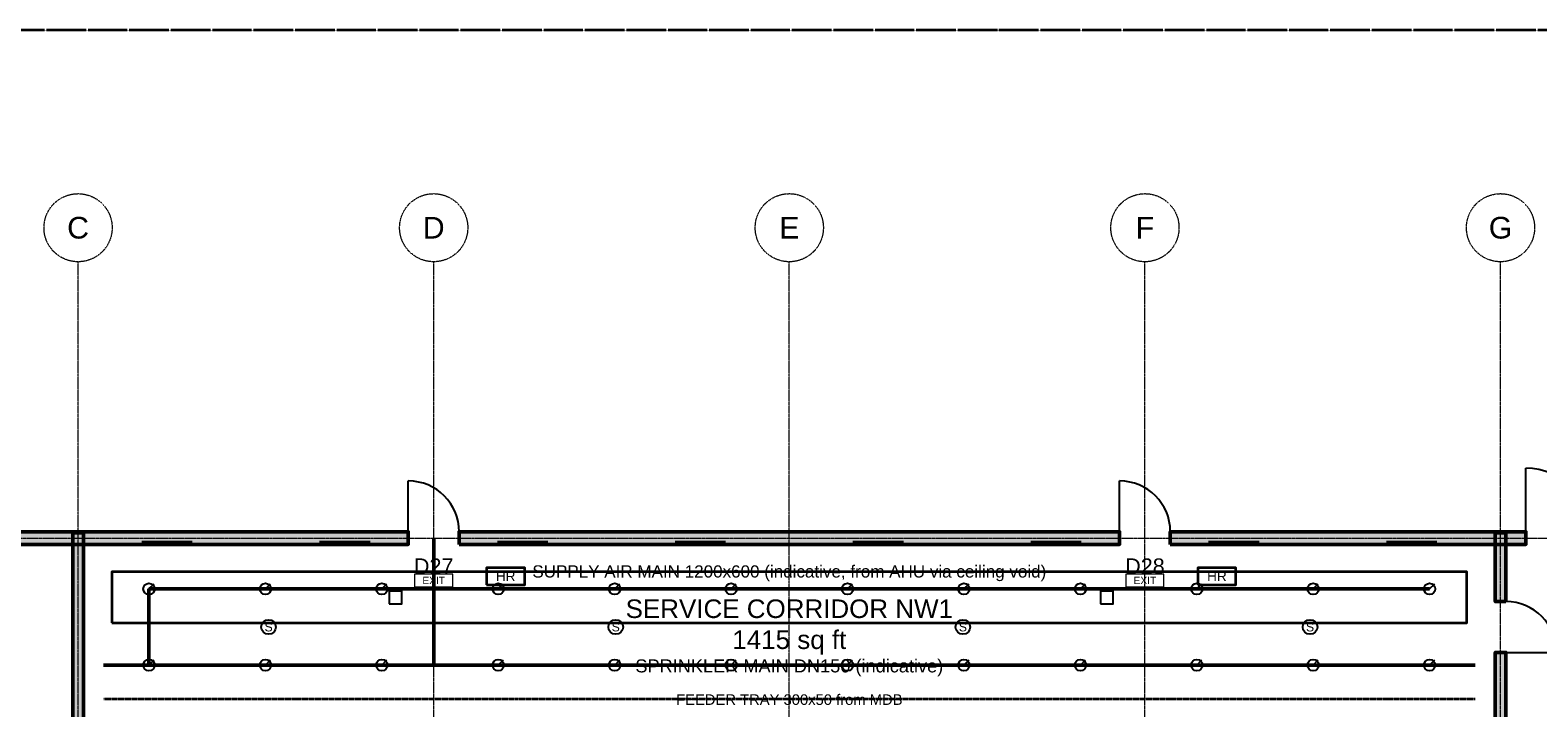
# Model space of a CAD drawing. Header units: inches. Extents: x -108 to 4832, y -12 to 3555.
# Tile 7 of 13: x 829 to 2232, y 2913 to 3543. Entities that reach past the tile are written whole.
import ezdxf
from ezdxf.enums import TextEntityAlignment as Align

# ---------------------------------------------------------------- set-up
doc = ezdxf.new("R2010")
doc.units = ezdxf.units.IN
doc.header["$LTSCALE"] = 0.03937
doc.header["$MEASUREMENT"] = 0
for name, pattern in [('CENTER', [5.08, 3.175, -0.635, 0.635, -0.635]), ('DASHED', [1.524, 1.27, -0.254]), ('PHANTOM', [6.35, 3.175, -0.635, 0.635, -0.635, 0.635, -0.635])]:
    doc.linetypes.add(name, pattern=pattern)
for name, color, linetype, lineweight in [('A-ANNO-SYMB', 2, 'Continuous', 18), ('A-AREA-IDEN', 2, 'Continuous', 18), ('A-DOOR', 3, 'Continuous', 25), ('A-WALL', 7, 'Continuous', 50), ('A-WALL-PATT', 8, 'Continuous', 9), ('C-PROP-LINE', 1, 'PHANTOM', 35), ('E-ANNO-TEXT', 52, 'Continuous', 18), ('E-FALM', 230, 'Continuous', 25), ('E-LITE', 2, 'Continuous', 18), ('E-LITE-EMER', 40, 'Continuous', 18), ('E-TRAY', 210, 'DASHED', 35), ('FP-ANNO-TEXT', 14, 'Continuous', 18), ('FP-HOSE', 20, 'Continuous', 35), ('FP-SPRK-HEAD', 1, 'Continuous', 25), ('FP-SPRK-PIPE', 12, 'Continuous', 50), ('M-ANNO-TEXT', 150, 'Continuous', 18), ('M-HVAC-SAD', 5, 'Continuous', 35), ('S-GRID', 1, 'CENTER', 13)]:
    doc.layers.add(name, color=color, linetype=linetype, lineweight=lineweight)
doc.styles.add('PK-ARIAL', font='arial.ttf')

msp = doc.modelspace()

# ---------------------------------------------------------------- hatches: boundary and pattern name
at = {"layer": 'A-WALL-PATT'}
for points in [[(751.9685, 3064.96063), (1181.10236, 3064.96063), (1181.10236, 3076.77165), (751.9685, 3076.77165)], [(878.93701, 2003.93701), (878.93701, 3075.7874), (869.09449, 3075.7874), (869.09449, 2003.93701)], [(1228.34646, 3064.96063), (1842.51969, 3064.96063), (1842.51969, 3076.77165), (1228.34646, 3076.77165)], [(1889.76378, 3064.96063), (2220.47244, 3064.96063), (2220.47244, 3076.77165), (1889.76378, 3076.77165)], [(2201.77165, 3011.81102), (2201.77165, 3075.7874), (2191.92913, 3075.7874), (2191.92913, 3011.81102)], [(2201.77165, 2073.8189), (2201.77165, 2964.56693), (2191.92913, 2964.56693), (2191.92913, 2073.8189)]]:
    msp.add_hatch(color=256, dxfattribs=at).paths.add_polyline_path(points)

# ---------------------------------------------------------------- linework, layer by layer
at = {"layer": 'A-DOOR'}
for p, q in [((2220.47244, 3076.77165), (2220.47244, 3135.82677)), ((1181.10236, 3076.77165), (1181.10236, 3124.01575)), ((1842.51969, 3076.77165), (1842.51969, 3124.01575)), ((2201.77165, 2964.56693), (2249.01575, 2964.56693))]:
    msp.add_line(p, q, dxfattribs=at)
for centre, radius in [((2220.47244, 3076.77165), 59.05512), ((1181.10236, 3076.77165), 47.24409), ((1842.51969, 3076.77165), 47.24409), ((2201.77165, 2964.56693), 47.24409)]:
    msp.add_arc(centre, radius, 0, 90, dxfattribs=at)
at = {"layer": 'A-WALL'}
for p, q in [((1181.10236, 3064.96063), (1181.10236, 3076.77165)), ((1228.34646, 3064.96063), (1228.34646, 3076.77165)), ((1842.51969, 3064.96063), (1842.51969, 3076.77165)), ((1889.76378, 3064.96063), (1889.76378, 3076.77165)), ((2220.47244, 3064.96063), (2220.47244, 3076.77165)), ((2201.77165, 3011.81102), (2191.92913, 3011.81102)), ((2201.77165, 2964.56693), (2191.92913, 2964.56693))]:
    msp.add_line(p, q, dxfattribs=at)
for points in [[(751.9685, 3064.96063), (1181.10236, 3064.96063), (1181.10236, 3076.77165), (751.9685, 3076.77165)], [(878.93701, 2003.93701), (878.93701, 3075.7874), (869.09449, 3075.7874), (869.09449, 2003.93701)], [(1228.34646, 3064.96063), (1842.51969, 3064.96063), (1842.51969, 3076.77165), (1228.34646, 3076.77165)], [(1889.76378, 3064.96063), (2220.47244, 3064.96063), (2220.47244, 3076.77165), (1889.76378, 3076.77165)], [(2201.77165, 3011.81102), (2201.77165, 3075.7874), (2191.92913, 3075.7874), (2191.92913, 3011.81102)], [(2201.77165, 2073.8189), (2201.77165, 2964.56693), (2191.92913, 2964.56693), (2191.92913, 2073.8189)]]:
    msp.add_lwpolyline(points, close=True, dxfattribs=at)
at = {"layer": 'C-PROP-LINE'}
msp.add_lwpolyline([(0, 0), (4724.40945, 0), (4724.40945, 3543.30709), (0, 3543.30709)], close=True, dxfattribs=at)
at = {"layer": 'E-FALM'}
for points in [[(1163.38583, 3009.84252), (1175.19685, 3009.84252), (1175.19685, 3021.65354), (1163.38583, 3021.65354)], [(1824.80315, 3009.84252), (1836.61417, 3009.84252), (1836.61417, 3021.65354), (1824.80315, 3021.65354)]]:
    msp.add_lwpolyline(points, close=True, dxfattribs=at)
for centre in [(1051.1811, 2988.18898), (1374.01575, 2988.18898), (1696.85039, 2988.18898), (2019.68504, 2988.18898)]:
    msp.add_circle(centre, 6.80315, dxfattribs=at)
at = {"layer": 'E-LITE', "const_width": 3.02362}
for points in [[(933.07087, 3066.92913), (980.31496, 3066.92913)], [(1098.4252, 3066.92913), (1145.66929, 3066.92913)], [(1263.77953, 3066.92913), (1311.02362, 3066.92913)], [(1429.13386, 3066.92913), (1476.37795, 3066.92913)], [(1594.48819, 3066.92913), (1641.73228, 3066.92913)], [(1759.84252, 3066.92913), (1807.08661, 3066.92913)], [(1925.19685, 3066.92913), (1972.44094, 3066.92913)], [(2090.55118, 3066.92913), (2137.79528, 3066.92913)]]:
    msp.add_lwpolyline(points, dxfattribs=at)
at = {"layer": 'E-LITE-EMER'}
for points in [[(1187.00787, 3025.59055), (1222.44094, 3025.59055), (1222.44094, 3037.40157), (1187.00787, 3037.40157)], [(1848.4252, 3025.59055), (1883.85827, 3025.59055), (1883.85827, 3037.40157), (1848.4252, 3037.40157)]]:
    msp.add_lwpolyline(points, close=True, dxfattribs=at)
at = {"layer": 'E-TRAY'}
msp.add_line((897.6378, 2921.25984), (2173.22835, 2921.25984), dxfattribs=at)
at = {"layer": 'FP-HOSE'}
for points in [[(1253.93701, 3027.55906), (1289.37008, 3027.55906), (1289.37008, 3043.30709), (1253.93701, 3043.30709)], [(1915.35433, 3027.55906), (1950.7874, 3027.55906), (1950.7874, 3043.30709), (1915.35433, 3043.30709)]]:
    msp.add_lwpolyline(points, close=True, dxfattribs=at)
at = {"layer": 'FP-SPRK-HEAD'}
for p, q in [((939.96063, 3023.62205), (944.72283, 3028.38425)), ((1048.22835, 3023.62205), (1052.99055, 3028.38425)), ((1156.49606, 3023.62205), (1161.25827, 3028.38425)), ((1264.76378, 3023.62205), (1269.52598, 3028.38425)), ((1373.0315, 3023.62205), (1377.7937, 3028.38425)), ((1481.29921, 3023.62205), (1486.06142, 3028.38425)), ((1589.56693, 3023.62205), (1594.32913, 3028.38425)), ((1697.83465, 3023.62205), (1702.59685, 3028.38425)), ((1806.10236, 3023.62205), (1810.86457, 3028.38425)), ((1914.37008, 3023.62205), (1919.13228, 3028.38425)), ((2022.6378, 3023.62205), (2027.4, 3028.38425)), ((2130.90551, 3023.62205), (2135.66772, 3028.38425)), ((939.96063, 2952.75591), (944.72283, 2957.51811)), ((1048.22835, 2952.75591), (1052.99055, 2957.51811)), ((1156.49606, 2952.75591), (1161.25827, 2957.51811)), ((1264.76378, 2952.75591), (1269.52598, 2957.51811)), ((1373.0315, 2952.75591), (1377.7937, 2957.51811)), ((1481.29921, 2952.75591), (1486.06142, 2957.51811)), ((1589.56693, 2952.75591), (1594.32913, 2957.51811)), ((1697.83465, 2952.75591), (1702.59685, 2957.51811)), ((1806.10236, 2952.75591), (1810.86457, 2957.51811)), ((1914.37008, 2952.75591), (1919.13228, 2957.51811)), ((2022.6378, 2952.75591), (2027.4, 2957.51811)), ((2130.90551, 2952.75591), (2135.66772, 2957.51811))]:
    msp.add_line(p, q, dxfattribs=at)
for centre in [(939.96063, 3023.62205), (1048.22835, 3023.62205), (1156.49606, 3023.62205), (1264.76378, 3023.62205), (1373.0315, 3023.62205), (1481.29921, 3023.62205), (1589.56693, 3023.62205), (1697.83465, 3023.62205), (1806.10236, 3023.62205), (1914.37008, 3023.62205), (2022.6378, 3023.62205), (2130.90551, 3023.62205), (939.96063, 2952.75591), (1048.22835, 2952.75591), (1156.49606, 2952.75591), (1264.76378, 2952.75591), (1373.0315, 2952.75591), (1481.29921, 2952.75591), (1589.56693, 2952.75591), (1697.83465, 2952.75591), (1806.10236, 2952.75591), (1914.37008, 2952.75591), (2022.6378, 2952.75591), (2130.90551, 2952.75591)]:
    msp.add_circle(centre, 5.29134, dxfattribs=at)
at = {"layer": 'FP-SPRK-PIPE'}
for p, q in [((1204.72441, 2952.75591), (1204.72441, 3070.86614)), ((939.96063, 3023.62205), (1048.22835, 3023.62205)), ((939.96063, 2952.75591), (939.96063, 3023.62205)), ((1048.22835, 3023.62205), (1156.49606, 3023.62205)), ((1156.49606, 3023.62205), (1264.76378, 3023.62205)), ((1264.76378, 3023.62205), (1373.0315, 3023.62205)), ((1373.0315, 3023.62205), (1481.29921, 3023.62205)), ((1481.29921, 3023.62205), (1589.56693, 3023.62205)), ((1589.56693, 3023.62205), (1697.83465, 3023.62205)), ((1697.83465, 3023.62205), (1806.10236, 3023.62205)), ((1806.10236, 3023.62205), (1914.37008, 3023.62205)), ((1914.37008, 3023.62205), (2022.6378, 3023.62205)), ((2022.6378, 3023.62205), (2130.90551, 3023.62205)), ((897.6378, 2952.75591), (2173.22835, 2952.75591)), ((939.96063, 2952.75591), (1048.22835, 2952.75591)), ((939.96063, 2952.75591), (1204.72441, 2952.75591)), ((1048.22835, 2952.75591), (1156.49606, 2952.75591)), ((1156.49606, 2952.75591), (1264.76378, 2952.75591)), ((1264.76378, 2952.75591), (1373.0315, 2952.75591)), ((1373.0315, 2952.75591), (1481.29921, 2952.75591)), ((1481.29921, 2952.75591), (1589.56693, 2952.75591)), ((1589.56693, 2952.75591), (1697.83465, 2952.75591)), ((1697.83465, 2952.75591), (1806.10236, 2952.75591)), ((1806.10236, 2952.75591), (1914.37008, 2952.75591)), ((1914.37008, 2952.75591), (2022.6378, 2952.75591)), ((2022.6378, 2952.75591), (2130.90551, 2952.75591))]:
    msp.add_line(p, q, dxfattribs=at)
at = {"layer": 'M-HVAC-SAD'}
msp.add_lwpolyline([(905.51181, 2992.12598), (2165.35433, 2992.12598), (2165.35433, 3039.37008), (905.51181, 3039.37008)], close=True, dxfattribs=at)
at = {"layer": 'S-GRID'}
for p, q in [((874.01575, 357.16535), (874.01575, 3327.87402)), ((1204.72441, 357.16535), (1204.72441, 3327.87402)), ((1535.43307, 357.16535), (1535.43307, 3327.87402)), ((1866.14173, 357.16535), (1866.14173, 3327.87402)), ((2196.85039, 357.16535), (2196.85039, 3327.87402)), ((-44.40945, 3070.86614), (4768.8189, 3070.86614))]:
    msp.add_line(p, q, dxfattribs=at)
for centre in [(874.01575, 3359.55402), (1204.72441, 3359.55402), (1535.43307, 3359.55402), (1866.14173, 3359.55402), (2196.85039, 3359.55402)]:
    msp.add_circle(centre, 31.68, dxfattribs=at)

# ---------------------------------------------------------------- texts
at = {"layer": 'A-ANNO-SYMB', "style": 'PK-ARIAL'}
for s, p in [('D27', (1204.72441, 3044.80063)), ('D28', (1866.14173, 3044.80063))]:
    msp.add_text(s, height=14.4, dxfattribs=at).set_placement(p, align=Align.MIDDLE_CENTER)
at = {"layer": 'A-AREA-IDEN', "insert": (1535.43307, 2988.18898), "char_height": 17.28, "attachment_point": 5, "style": 'PK-ARIAL'}
msp.add_mtext('SERVICE CORRIDOR NW1\\P1415 sq ft', dxfattribs=at)
at = {"layer": 'E-ANNO-TEXT', "style": 'PK-ARIAL'}
for s, height, p in [('EXIT', 6.80315, (1204.72441, 3031.49606)), ('EXIT', 6.80315, (1866.14173, 3031.49606)), ('FEEDER TRAY 300x50 from MDB', 9.8267717, (1535.43307, 2920.66464))]:
    msp.add_text(s, height=height, dxfattribs=at).set_placement(p, align=Align.MIDDLE_CENTER)
at = {"layer": 'E-FALM', "style": 'PK-ARIAL'}
for p in [(1051.1811, 2988.18898), (1374.01575, 2988.18898), (1696.85039, 2988.18898), (2019.68504, 2988.18898)]:
    msp.add_text('S', height=8.16378, dxfattribs=at).set_placement(p, align=Align.MIDDLE_CENTER)
at = {"layer": 'FP-ANNO-TEXT', "style": 'PK-ARIAL'}
for s, height, p in [('HR', 9.070866, (1271.65354, 3035.43307)), ('HR', 9.070866, (1933.07087, 3035.43307)), ('SPRINKLER MAIN DN150 (indicative)', 12.0944882, (1535.43307, 2952.0119))]:
    msp.add_text(s, height=height, dxfattribs=at).set_placement(p, align=Align.MIDDLE_CENTER)
at = {"layer": 'M-ANNO-TEXT', "style": 'PK-ARIAL'}
msp.add_text('SUPPLY AIR MAIN 1200x600 (indicative, from AHU via ceiling void)', height=11.3385827, dxfattribs=at).set_placement((1535.43307, 3039.876), align=Align.MIDDLE_CENTER)
at = {"layer": 'S-GRID', "style": 'PK-ARIAL'}
for s, p in [('C', (874.01575, 3359.55402)), ('D', (1204.72441, 3359.55402)), ('E', (1535.43307, 3359.55402)), ('F', (1866.14173, 3359.55402)), ('G', (2196.85039, 3359.55402))]:
    msp.add_text(s, height=20.16, dxfattribs=at).set_placement(p, align=Align.MIDDLE_CENTER)

doc.saveas('drawing.dxf')
